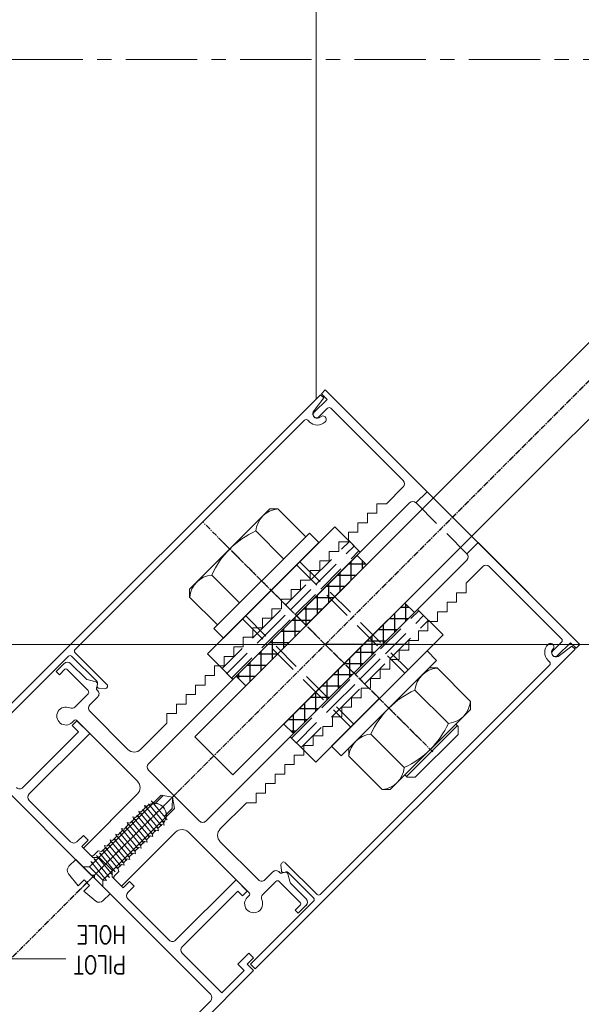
# Model space of a CAD drawing. Header units: millimetres. Extents: x -217426 to 968941, y -263248 to 449708.
# Tile 34 of 47: x 4374 to 4499, y -23040 to -22821. Entities that reach past the tile are written whole.
import ezdxf

# ---------------------------------------------------------------- set-up
doc = ezdxf.new("R2010")
doc.units = ezdxf.units.MM
for name, pattern in [('AR-T1E-20-L1$0$BIAL - T1E - LT - 001 - AR - DWG - 0134 & 138$0$EAST PTB LVL-1-FACADE$0$CENTER', [50.8, 31.75, -6.35, 6.35, -6.35]), ('BIAL-IT1I-KGD-001-IN-DWG-141 LEVEL 2 - OVERALL FIRE EXIT PLAN$0$CENTER', [2, 1.25, -0.25, 0.25, -0.25]), ('BIAL-IT1I-KGD-001-IN-DWG-141 LEVEL 2 - OVERALL FIRE EXIT PLAN$0$HIDDEN', [9.525, 6.35, -3.175])]:
    doc.linetypes.add(name, pattern=pattern)
doc.layers.get('0').update_dxf_attribs({"color": 254, "lineweight": 0})
for name, color, linetype, lineweight in [('ARCH', 9, 'Continuous', 0), ('YD-EXTERNAL 1', 254, 'Continuous', 0), ('YD-GRID LINE', 254, 'AR-T1E-20-L1$0$BIAL - T1E - LT - 001 - AR - DWG - 0134 & 138$0$EAST PTB LVL-1-FACADE$0$CENTER', 0)]:
    doc.layers.add(name, color=color, linetype=linetype, lineweight=lineweight)
doc.styles.add('BIAL-IT1I-KGD-001-IN-DWG-141 LEVEL 2 - OVERALL FIRE EXIT PLAN$0$RomanS', font='Romans.shx', dxfattribs={"width": 0.8})

# ---------------------------------------------------------------- blocks, each defined once
blk = doc.blocks.new('BIAL-IT1I-KGD-001-IN-DWG-141 LEVEL 2 - OVERALL FIRE EXIT PLAN$0$A$C258E6B3D')
for p, q in [((12585.52, 167.94), (12585.52, 2476.44)), ((12585.52, 366.53), (12528.95, 309.96)), ((12598.17, 342.21), (12590.75, 334.79)), ((12599.94, 342.21), (12598.17, 342.21)), ((12599.94, 342.21), (12617.77, 324.38)), ((12603.2, 338.95), (12603.73, 339.49)), ((12603.55, 339.31), (12614.86, 327.99)), ((12603.73, 339.49), (12605.5, 339.49)), ((12605.5, 339.49), (12615.04, 329.94)), ((12603.07, 337.31), (12595.65, 329.89)), ((12586.93, 332.59), (12589.06, 334.71)), ((12589.06, 334.71), (12610.27, 313.5)), ((12590.75, 333.02), (12590.75, 334.79)), ((12590.75, 333.02), (12608.58, 315.19)), ((12608.15, 311.38), (12586.93, 332.59)), ((12615.04, 329.94), (12615.04, 328.17)), ((12612.87, 327.52), (12605.44, 320.09)), ((12614.51, 327.64), (12615.04, 328.17)), ((12617.77, 324.38), (12617.77, 322.62)), ((12617.77, 322.62), (12610.34, 315.19)), ((12608.58, 315.19), (12610.34, 315.19)), ((12610.27, 313.5), (12608.15, 311.38)), ((12530.95, 307.96), (8493.17, 307.96)), ((12562.89, 308.55), (12560.77, 306.43)), ((12560.77, 306.43), (12581.98, 285.21)), ((12584.11, 287.34), (12562.89, 308.55)), ((12555.39, 299.43), (12561.58, 305.62)), ((12560.29, 294.53), (12566.48, 300.72)), ((12555.39, 297.66), (12555.39, 299.43)), ((12555.39, 297.66), (12573.22, 279.84)), ((12654.11, 292.99), (12655.17, 294.05)), ((12655.17, 294.05), (12656.58, 292.64)), ((12656.58, 292.64), (12658, 294.05)), ((12658, 294.05), (12673.91, 278.14)), ((12637.85, 290.16), (12640.32, 292.64)), ((12640.32, 292.64), (12641.38, 291.58)), ((12641.38, 291.58), (12640.32, 290.52)), ((12656.58, 290.52), (12654.11, 292.99)), ((12658, 291.93), (12656.58, 290.52)), ((12662.95, 286.98), (12658, 291.93)), ((12570.09, 284.74), (12576.28, 290.92)), ((12651.28, 276.73), (12637.85, 290.16)), ((12640.32, 290.52), (12652.7, 278.14)), ((12581.98, 285.21), (12584.11, 287.34)), ((12654.11, 278.14), (12662.95, 286.98)), ((12574.99, 279.84), (12581.18, 286.02)), ((12637.49, 258.7), (12663.3, 284.51)), ((12664.72, 284.51), (12670.37, 278.85)), ((12573.22, 279.84), (12574.99, 279.84)), ((12619.44, 276.04), (12618.99, 273.53)), ((12619.44, 276.04), (12621.96, 276.49)), ((12619.44, 276.04), (12621.95, 275.98)), ((12623.75, 274.19), (12621.95, 275.98)), ((12637.88, 260.56), (12621.96, 276.49)), ((12621.07, 271.97), (12619.07, 273.96)), ((12624.53, 274.83), (12620.29, 271.32)), ((12625.17, 274.19), (12620.93, 270.68)), ((12624.12, 274.33), (12624.53, 274.83)), ((12624.76, 273.69), (12625.17, 274.19)), ((12642.09, 266.12), (12651.28, 275.32)), ((12634.92, 257.6), (12618.99, 273.53)), ((12620.29, 271.32), (12620.7, 271.82)), ((12625.81, 273.55), (12621.57, 270.04)), ((12626.45, 272.91), (12622.21, 269.39)), ((12627.09, 272.27), (12622.85, 268.75)), ((12627.74, 271.63), (12623.49, 268.11)), ((12625.4, 273.05), (12625.81, 273.55)), ((12626.04, 272.4), (12626.45, 272.91)), ((12626.68, 271.76), (12627.09, 272.27)), ((12627.33, 271.12), (12627.74, 271.63)), ((12620.93, 270.68), (12621.34, 271.18)), ((12621.57, 270.04), (12621.98, 270.54)), ((12622.21, 269.39), (12622.62, 269.9)), ((12622.85, 268.75), (12623.26, 269.26)), ((12628.38, 270.99), (12624.13, 267.47)), ((12629.02, 270.34), (12624.78, 266.83)), ((12629.66, 269.7), (12625.42, 266.19)), ((12627.97, 270.48), (12628.38, 270.99)), ((12628.61, 269.84), (12629.02, 270.34)), ((12629.25, 269.2), (12629.66, 269.7)), ((12623.49, 268.11), (12623.9, 268.62)), ((12624.13, 267.47), (12624.55, 267.97)), ((12624.78, 266.83), (12625.19, 267.33)), ((12630.3, 269.06), (12626.06, 265.55)), ((12630.94, 268.42), (12626.7, 264.9)), ((12631.58, 267.78), (12627.34, 264.26)), ((12632.23, 267.14), (12627.98, 263.62)), ((12629.89, 268.56), (12630.3, 269.06)), ((12630.53, 267.91), (12630.94, 268.42)), ((12631.17, 267.27), (12631.58, 267.78)), ((12631.82, 266.63), (12632.23, 267.14)), ((12638.2, 266.48), (12639.26, 267.54)), ((12639.26, 267.54), (12640.67, 266.12)), ((12625.42, 266.19), (12625.83, 266.69)), ((12626.06, 265.55), (12626.47, 266.05)), ((12626.7, 264.9), (12627.11, 265.41)), ((12632.87, 266.5), (12628.62, 262.98)), ((12633.51, 265.85), (12629.27, 262.34)), ((12634.15, 265.21), (12629.91, 261.7)), ((12632.46, 265.99), (12632.87, 266.5)), ((12633.1, 265.35), (12633.51, 265.85)), ((12633.74, 264.71), (12634.15, 265.21)), ((12637.14, 262.59), (12639.61, 265.06)), ((12639.61, 265.06), (12638.2, 266.48)), ((12627.34, 264.26), (12627.75, 264.77)), ((12627.98, 263.62), (12628.39, 264.13)), ((12628.62, 262.98), (12629.04, 263.48)), ((12629.27, 262.34), (12629.68, 262.84)), ((12634.79, 264.57), (12630.55, 261.06)), ((12635.4, 263.96), (12631.16, 260.44)), ((12636.04, 263.32), (12631.8, 259.8)), ((12636.69, 262.68), (12632.44, 259.16)), ((12634.38, 264.07), (12634.79, 264.57)), ((12634.99, 263.45), (12635.4, 263.96)), ((12635.63, 262.81), (12636.04, 263.32)), ((12636.28, 262.17), (12636.69, 262.68)), ((12629.91, 261.7), (12630.32, 262.2)), ((12630.55, 261.06), (12630.96, 261.56)), ((12631.16, 260.44), (12631.57, 260.95)), ((12632.9, 259.76), (12635.72, 262.59)), ((12637.33, 262.04), (12633.08, 258.52)), ((12640.96, 262.16), (12633.32, 254.53)), ((12637.96, 261.38), (12633.73, 257.88)), ((12637.88, 260.56), (12634.92, 257.6)), ((12635.72, 262.59), (12637.14, 262.59)), ((12636.92, 261.53), (12637.33, 262.04)), ((12637.88, 260.56), (12637.96, 261.38)), ((12637.88, 260.56), (12639.33, 260.54)), ((12642.46, 260.66), (12640.96, 262.16)), ((12630.42, 255.87), (12632.9, 258.34)), ((12631.8, 259.8), (12632.21, 260.31)), ((12632.44, 259.16), (12632.85, 259.67)), ((12632.9, 258.34), (12632.9, 259.76)), ((12633.08, 258.52), (12633.5, 259.02)), ((12633.73, 257.88), (12634.14, 258.38)), ((12633.73, 257.88), (12634.14, 258.38)), ((12636.79, 257.99), (12636.79, 258.7)), ((12636.79, 258.7), (12637.49, 258.7)), ((12636.79, 257.99), (12636.79, 258.7)), ((12636.79, 258.7), (12637.49, 258.7)), ((12640.39, 256.3), (12642.55, 258.99)), ((12602.49, 254.81), (12605.32, 257.64)), ((12605.32, 257.64), (12618.75, 244.2)), ((12610.98, 232.18), (12636.79, 257.99)), ((12627.95, 256.22), (12629.01, 257.28)), ((12629.36, 254.81), (12627.95, 256.22)), ((12629.01, 257.28), (12630.42, 255.87)), ((12634.92, 257.6), (12634.94, 256.15)), ((12639.07, 257.62), (12637.87, 256.41)), ((12639.18, 255.1), (12637.87, 256.41)), ((12640.39, 256.3), (12639.07, 257.62)), ((12603.55, 253.75), (12602.49, 254.81)), ((12604.97, 255.16), (12603.55, 253.75)), ((12617.34, 242.79), (12604.97, 255.16)), ((12634.83, 253.02), (12633.32, 254.53)), ((12636.5, 252.93), (12639.18, 255.1)), ((12620.17, 244.2), (12629.36, 253.39)), ((12655.43, 240.23), (12655.43, 252.36))]:
    blk.add_line(p, q)
at = {"linetype": 'BIAL-IT1I-KGD-001-IN-DWG-141 LEVEL 2 - OVERALL FIRE EXIT PLAN$0$CENTER'}
for p, q in [((11989.4, 906.08), (12756.28, 139.2)), ((12010.58, 884.9), (12777.46, 118.03)), ((12609.42, 333.86), (12558.44, 282.88)), ((12640.54, 254.95), (12617.46, 278.02))]:
    blk.add_line(p, q, dxfattribs=at)
at = {"lineweight": -3}
for p, q in [((12481.05, 422.92), (12545.52, 358.45)), ((12472.57, 414.43), (12537.03, 349.96)), ((12585.52, 364.83), (12585.52, 364.06)), ((12545.52, 358.45), (12614.51, 289.46)), ((12537.03, 349.96), (12606.03, 280.97)), ((12585.52, 328.53), (12585.52, 309.96)), ((12606.03, 280.97), (12614.51, 289.46))]:
    blk.add_line(p, q, dxfattribs=at)
at = {"linetype": 'ByBlock'}
for p, q in [((12562.89, 343.9), (12585.52, 366.53)), ((12586.37, 365.68), (12585.13, 364.45)), ((12585.52, 366.53), (12586.37, 365.68)), ((12585.13, 364.45), (12588, 361.58)), ((12586.58, 365.47), (12585.87, 364.76)), ((12586.58, 365.47), (12585.87, 364.76)), ((12585.87, 364.76), (12588.17, 361.7)), ((12585.87, 364.76), (12588.17, 361.7)), ((12657.64, 294.41), (12586.58, 365.47)), ((12657.64, 294.41), (12586.58, 365.47)), ((12584.28, 362.47), (12568.2, 346.38)), ((12586.94, 360.52), (12584.99, 362.47)), ((12588.17, 361.7), (12588.17, 361.7)), ((12588.17, 361.7), (12588.17, 361.7)), ((12589.06, 359.46), (12589.41, 359.81)), ((12589.06, 359.46), (12589.41, 359.81)), ((12590.12, 359.81), (12641.09, 308.84)), ((12590.12, 359.81), (12641.09, 308.84)), ((12565.37, 341.43), (12562.89, 343.9)), ((12568.2, 344.97), (12571.91, 341.25)), ((12566.78, 341.43), (12624.76, 283.45)), ((12571.91, 341.25), (12574.03, 341.25)), ((12574.03, 341.25), (12574.03, 339.13)), ((12574.03, 339.13), (12576.15, 339.13)), ((12576.15, 339.13), (12576.15, 337.01)), ((12576.15, 337.01), (12578.27, 337.01)), ((12578.27, 337.01), (12578.27, 334.89)), ((12578.27, 334.89), (12580.39, 334.89)), ((12580.39, 334.89), (12580.39, 332.77)), ((12580.39, 332.77), (12582.51, 332.77)), ((12582.51, 332.77), (12582.51, 330.65)), ((12551.58, 332.59), (12528.95, 309.96)), ((12554.05, 330.12), (12551.58, 332.59)), ((12582.51, 330.65), (12584.64, 330.65)), ((12584.64, 330.65), (12584.64, 328.53)), ((12612.04, 270.72), (12554.05, 328.7)), ((12584.64, 328.53), (12586.76, 328.53)), ((12586.76, 328.53), (12586.76, 326.4)), ((12533.02, 311.2), (12549.1, 327.29)), ((12550.52, 327.29), (12554.23, 323.58)), ((12586.76, 326.4), (12588.88, 326.4)), ((12588.88, 326.4), (12588.88, 324.28)), ((12588.88, 324.28), (12591, 324.28)), ((12591, 324.28), (12591, 322.16)), ((12554.23, 323.58), (12554.23, 321.45)), ((12591, 322.16), (12593.12, 322.16)), ((12593.12, 322.16), (12593.12, 320.04)), ((12554.23, 321.45), (12556.35, 321.45)), ((12556.35, 321.45), (12556.35, 319.33)), ((12593.12, 320.04), (12595.24, 320.04)), ((12595.24, 320.04), (12595.24, 317.92)), ((12556.35, 319.33), (12558.47, 319.33)), ((12558.47, 319.33), (12558.47, 317.21)), ((12595.24, 317.92), (12597.36, 317.92)), ((12597.36, 317.92), (12597.36, 315.8)), ((12558.47, 317.21), (12560.59, 317.21)), ((12560.59, 317.21), (12560.59, 315.09)), ((12597.36, 315.8), (12599.49, 315.8)), ((12599.49, 315.8), (12599.49, 313.68)), ((12560.59, 315.09), (12562.72, 315.09)), ((12562.72, 315.09), (12562.72, 312.97)), ((12562.72, 312.97), (12564.84, 312.97)), ((12564.84, 312.97), (12564.84, 310.85)), ((12599.49, 313.68), (12601.61, 313.68)), ((12601.61, 313.68), (12601.61, 311.55)), ((12564.84, 310.85), (12566.96, 310.85)), ((12566.96, 310.85), (12566.96, 308.73)), ((12601.61, 311.55), (12603.73, 311.55)), ((12603.73, 311.55), (12603.73, 309.43)), ((12528.95, 309.96), (12529.8, 309.11)), ((12529.8, 309.11), (12531.04, 310.35)), ((12530.01, 308.9), (12530.72, 309.61)), ((12601.08, 237.84), (12530.01, 308.9)), ((12530.72, 309.61), (12533.79, 307.31)), ((12531.04, 310.35), (12533.9, 307.49)), ((12534.96, 308.55), (12533.02, 310.49)), ((12566.96, 308.73), (12569.08, 308.73)), ((12569.08, 308.73), (12569.08, 306.6)), ((12603.73, 309.43), (12605.85, 309.43)), ((12605.85, 309.43), (12605.85, 307.31)), ((12533.79, 307.31), (12533.79, 307.31)), ((12536.03, 306.43), (12535.67, 306.07)), ((12569.08, 306.6), (12571.2, 306.6)), ((12571.2, 306.6), (12571.2, 304.48)), ((12605.85, 307.31), (12607.97, 307.31)), ((12607.97, 307.31), (12607.97, 305.19)), ((12641.09, 308.13), (12634.02, 301.06)), ((12641.09, 308.13), (12634.02, 301.06)), ((12636.22, 301.71), (12641.87, 307.36)), ((12636.22, 301.71), (12641.87, 307.36)), ((12642.58, 307.36), (12656.58, 293.35)), ((12642.58, 307.36), (12656.58, 293.35)), ((12535.67, 305.36), (12586.64, 254.39)), ((12571.2, 304.48), (12573.32, 304.48)), ((12573.32, 304.48), (12573.32, 302.36)), ((12607.97, 305.19), (12610.09, 305.19)), ((12610.09, 305.19), (12610.09, 303.07)), ((12642.94, 304.45), (12638.2, 299.71)), ((12638.66, 302.29), (12642.09, 305.72)), ((12644.56, 303.25), (12643.36, 304.45)), ((12643.5, 305.72), (12645.27, 303.95)), ((12573.32, 302.36), (12575.44, 302.36)), ((12575.44, 302.36), (12575.44, 300.24)), ((12610.09, 303.07), (12612.21, 303.07)), ((12612.21, 303.07), (12612.21, 300.95)), ((12636.5, 301.64), (12638.44, 302.16)), ((12645.27, 303.95), (12644.56, 303.25)), ((12575.44, 300.24), (12577.57, 300.24)), ((12577.57, 300.24), (12577.57, 298.12)), ((12612.21, 300.95), (12614.33, 300.95)), ((12614.33, 300.95), (12614.33, 298.83)), ((12634.02, 300.36), (12634.11, 300.26)), ((12634.02, 300.36), (12634.11, 300.26)), ((12634.5, 300.12), (12635.75, 300.21)), ((12634.5, 300.12), (12635.75, 300.21)), ((12636.19, 300.84), (12636.09, 301.22)), ((12636.19, 300.84), (12636.09, 301.22)), ((12636.34, 300.31), (12636.14, 301.03)), ((12577.57, 298.12), (12579.69, 298.12)), ((12579.69, 298.12), (12579.69, 296)), ((12614.33, 298.83), (12616.46, 298.83)), ((12616.46, 298.83), (12616.46, 296.71)), ((12637.85, 296.53), (12636.08, 298.3)), ((12638.2, 299), (12641.15, 296.05)), ((12579.69, 296), (12581.81, 296)), ((12581.81, 296), (12581.81, 293.88)), ((12616.46, 296.71), (12618.58, 296.71)), ((12618.58, 296.71), (12618.58, 294.58)), ((12581.81, 293.88), (12583.93, 293.88)), ((12583.93, 293.88), (12583.93, 291.76)), ((12618.58, 294.58), (12620.7, 294.58)), ((12620.7, 294.58), (12620.7, 292.46)), ((12629.36, 286.63), (12637.85, 295.11)), ((12656.58, 293.35), (12657.64, 294.41)), ((12656.58, 293.35), (12657.64, 294.41)), ((12583.93, 291.76), (12586.05, 291.76)), ((12586.05, 291.76), (12586.05, 289.63)), ((12620.7, 292.46), (12626.53, 286.63)), ((12640.82, 293.13), (12627.24, 279.56)), ((12641.73, 292.64), (12641.24, 293.13)), ((12586.05, 289.63), (12588.17, 289.63)), ((12588.17, 289.63), (12588.17, 287.51)), ((12588.17, 287.51), (12590.29, 287.51)), ((12590.29, 287.51), (12590.29, 285.39)), ((12590.29, 285.39), (12592.41, 285.39)), ((12592.41, 285.39), (12592.41, 283.27)), ((12592.41, 283.27), (12594.54, 283.27)), ((12594.54, 283.27), (12594.54, 281.15)), ((12594.54, 281.15), (12596.66, 281.15)), ((12596.66, 281.15), (12596.66, 279.03)), ((12624.76, 282.03), (12613.45, 270.72)), ((12596.66, 279.03), (12598.78, 279.03)), ((12598.78, 279.03), (12598.78, 276.91)), ((12598.78, 276.91), (12600.9, 276.91)), ((12600.9, 276.91), (12600.9, 274.78)), ((12627.24, 276.73), (12639.26, 264.71)), ((12600.9, 274.78), (12603.02, 274.78)), ((12603.02, 274.78), (12608.85, 268.95)), ((12625.68, 274.18), (12625.12, 274.03)), ((12625.53, 273.63), (12625.68, 274.18)), ((12626.4, 272.76), (12625.53, 273.63)), ((12626.96, 272.91), (12626.4, 272.76)), ((12626.81, 272.35), (12626.96, 272.91)), ((12627.67, 271.49), (12626.81, 272.35)), ((12628.23, 271.64), (12627.67, 271.49)), ((12628.08, 271.08), (12628.23, 271.64)), ((12621.3, 269.8), (12621.45, 270.37)), ((12621.86, 269.95), (12621.3, 269.8)), ((12622.72, 269.08), (12621.86, 269.95)), ((12628.94, 270.22), (12628.08, 271.08)), ((12629.5, 270.37), (12628.94, 270.22)), ((12629.35, 269.81), (12629.5, 270.37)), ((12630.22, 268.94), (12629.35, 269.81)), ((12602.35, 254.67), (12615.93, 268.24)), ((12618.75, 268.24), (12630.77, 256.22)), ((12622.57, 268.53), (12622.72, 269.08)), ((12623.13, 268.68), (12622.57, 268.53)), ((12623.99, 267.81), (12623.13, 268.68)), ((12623.85, 267.25), (12623.99, 267.81)), ((12624.4, 267.4), (12623.85, 267.25)), ((12625.27, 266.54), (12624.4, 267.4)), ((12630.77, 269.09), (12630.22, 268.94)), ((12630.63, 268.54), (12630.77, 269.09)), ((12631.49, 267.67), (12630.63, 268.54)), ((12632.05, 267.82), (12631.49, 267.67)), ((12631.9, 267.26), (12632.05, 267.82)), ((12632.76, 266.4), (12631.9, 267.26)), ((12608.85, 266.12), (12600.37, 257.64)), ((12625.12, 265.98), (12625.27, 266.54)), ((12625.68, 266.13), (12625.12, 265.98)), ((12626.54, 265.27), (12625.68, 266.13)), ((12626.39, 264.71), (12626.54, 265.27)), ((12626.95, 264.86), (12626.39, 264.71)), ((12627.81, 263.99), (12626.95, 264.86)), ((12633.32, 266.55), (12632.76, 266.4)), ((12633.17, 265.99), (12633.32, 266.55)), ((12634.04, 265.12), (12633.17, 265.99)), ((12634.59, 265.27), (12634.04, 265.12)), ((12634.44, 264.72), (12634.59, 265.27)), ((12627.66, 263.44), (12627.81, 263.99)), ((12628.22, 263.59), (12627.66, 263.44)), ((12629.09, 262.72), (12628.22, 263.59)), ((12628.94, 262.16), (12629.09, 262.72)), ((12635.25, 263.91), (12634.44, 264.72)), ((12635.97, 264.11), (12635.25, 263.91)), ((12636.96, 263.12), (12635.97, 264.11)), ((12639.26, 264.71), (12637.67, 263.12)), ((12587.35, 254.39), (12594.42, 261.46)), ((12595.13, 261.46), (12595.22, 261.37)), ((12595.36, 260.98), (12595.27, 259.74)), ((12629.49, 262.31), (12628.94, 262.16)), ((12630.36, 261.45), (12629.49, 262.31)), ((12630.21, 260.89), (12630.36, 261.45)), ((12630.77, 261.04), (12630.21, 260.89)), ((12631.57, 260.24), (12630.77, 261.04)), ((12593.78, 259.26), (12588.13, 253.62)), ((12593.84, 258.99), (12593.32, 257.05)), ((12594.64, 259.29), (12594.26, 259.39)), ((12595.18, 259.15), (12594.45, 259.34)), ((12598.96, 257.64), (12597.19, 259.41)), ((12631.38, 259.51), (12631.57, 260.24)), ((12632.37, 258.52), (12631.38, 259.51)), ((12593.19, 256.82), (12589.76, 253.39)), ((12591.04, 252.55), (12595.77, 257.28)), ((12596.48, 257.28), (12599.43, 254.33)), ((12630.77, 256.22), (12632.37, 257.81)), ((12602.84, 253.75), (12602.35, 254.24)), ((12588.13, 252.91), (12602.14, 238.9)), ((12589.76, 251.98), (12591.53, 250.21)), ((12592.24, 250.92), (12591.04, 252.12)), ((12591.53, 250.21), (12592.24, 250.92))]:
    blk.add_line(p, q, dxfattribs=at)
at = {"linetype": 'BIAL-IT1I-KGD-001-IN-DWG-141 LEVEL 2 - OVERALL FIRE EXIT PLAN$0$HIDDEN'}
for p, q in [((12551.58, 332.59), (12562.89, 343.9)), ((12565.37, 341.43), (12554.05, 330.12)), ((12588.64, 324.4), (12580.15, 332.88)), ((12582.51, 332.64), (12582.39, 332.77)), ((12586.52, 322.27), (12578.03, 330.76)), ((12587.58, 323.34), (12579.09, 331.82)), ((12584.64, 330.52), (12584.51, 330.65)), ((12567.14, 304.31), (12591.18, 328.35)), ((12586.76, 328.4), (12586.63, 328.53)), ((12567.84, 303.6), (12591.88, 327.64)), ((12588.88, 326.28), (12588.75, 326.4)), ((12594.3, 318.74), (12588.64, 324.4)), ((12591, 324.16), (12590.87, 324.28)), ((12592.17, 316.62), (12586.52, 322.27)), ((12593.23, 317.68), (12587.58, 323.34)), ((12593.12, 322.03), (12592.99, 322.16)), ((12595.24, 319.91), (12595.12, 320.04)), ((12573.21, 308.97), (12564.72, 317.45)), ((12598.89, 312.02), (12593.23, 317.68)), ((12599.95, 313.08), (12594.3, 318.74)), ((12597.36, 317.79), (12597.24, 317.92)), ((12571.09, 306.84), (12562.6, 315.33)), ((12572.15, 307.91), (12563.66, 316.39)), ((12579.16, 292.29), (12603.2, 316.33)), ((12579.86, 291.58), (12603.9, 315.62)), ((12597.83, 310.96), (12592.17, 316.62)), ((12599.49, 315.67), (12599.36, 315.8)), ((12562.84, 312.97), (12562.72, 313.1)), ((12608.44, 304.6), (12599.95, 313.08)), ((12601.61, 313.55), (12601.48, 313.68)), ((12564.96, 310.85), (12564.84, 310.97)), ((12606.32, 302.48), (12597.83, 310.96)), ((12607.38, 303.54), (12598.89, 312.02)), ((12603.73, 311.43), (12603.6, 311.55)), ((12567.09, 308.73), (12566.96, 308.85)), ((12578.87, 303.31), (12573.21, 308.97)), ((12605.85, 309.31), (12605.72, 309.43)), ((12569.21, 306.6), (12569.08, 306.73)), ((12576.74, 301.19), (12571.09, 306.84)), ((12577.81, 302.25), (12572.15, 307.91)), ((12607.97, 307.19), (12607.84, 307.31)), ((12571.33, 304.48), (12571.2, 304.61)), ((12573.45, 302.36), (12573.32, 302.49)), ((12583.46, 296.59), (12577.81, 302.25)), ((12584.52, 297.65), (12578.87, 303.31)), ((12575.57, 300.24), (12575.44, 300.37)), ((12582.4, 295.53), (12576.74, 301.19)), ((12577.69, 298.12), (12577.57, 298.25)), ((12593.01, 289.17), (12584.52, 297.65)), ((12579.81, 296), (12579.69, 296.12)), ((12590.89, 287.05), (12582.4, 295.53)), ((12591.95, 288.11), (12583.46, 296.59)), ((12581.93, 293.88), (12581.81, 294)), ((12584.06, 291.76), (12583.93, 291.88)), ((12586.18, 289.63), (12586.05, 289.76)), ((12588.3, 287.51), (12588.17, 287.64))]:
    blk.add_line(p, q, dxfattribs=at)
at = {"lineweight": -3, "ltscale": 1000}
for p, q in [((12580.22, 332.94), (12583.4, 336.13)), ((12583.4, 336.13), (12611.68, 307.84)), ((12578.45, 329.76), (12576.33, 327.64)), ((12577.23, 326.74), (12577.23, 328.55)), ((12605.32, 302.89), (12578.45, 329.76)), ((12579.73, 324.24), (12579.73, 328.48)), ((12576.33, 327.64), (12603.2, 300.77)), ((12580.32, 327.89), (12576.58, 327.89)), ((12582.82, 325.39), (12578.58, 325.39)), ((12582.23, 321.74), (12582.23, 325.98)), ((12585.32, 322.89), (12581.08, 322.89)), ((12584.73, 319.24), (12584.73, 323.48)), ((12587.82, 320.39), (12583.58, 320.39)), ((12587.23, 316.74), (12587.23, 320.98)), ((12565.72, 317.03), (12567.84, 319.16)), ((12568.75, 318.25), (12566.94, 318.25)), ((12567.59, 315.16), (12567.59, 318.91)), ((12567.84, 319.16), (12594.71, 292.29)), ((12590.32, 317.89), (12586.08, 317.89)), ((12589.73, 314.24), (12589.73, 318.48)), ((12562.54, 315.27), (12559.36, 312.08)), ((12592.59, 290.16), (12565.72, 317.03)), ((12571.25, 315.75), (12567, 315.75)), ((12570.09, 312.66), (12570.09, 316.9)), ((12592.82, 315.39), (12588.58, 315.39)), ((12592.23, 311.74), (12592.23, 315.98)), ((12573.75, 313.25), (12569.5, 313.25)), ((12572.59, 310.16), (12572.59, 314.4)), ((12594.73, 309.24), (12594.73, 313.48)), ((12559.36, 312.08), (12587.64, 283.8)), ((12575.09, 307.66), (12575.09, 311.9)), ((12595.32, 312.89), (12591.08, 312.89)), ((12597.23, 306.74), (12597.23, 310.98)), ((12576.25, 310.75), (12572, 310.75)), ((12577.59, 305.16), (12577.59, 309.4)), ((12597.82, 310.39), (12593.58, 310.39)), ((12578.75, 308.25), (12574.5, 308.25)), ((12580.09, 302.66), (12580.09, 306.9)), ((12600.32, 307.89), (12596.08, 307.89)), ((12599.73, 304.24), (12599.73, 308.48)), ((12611.68, 307.84), (12608.5, 304.66)), ((12581.25, 305.75), (12577, 305.75)), ((12582.59, 300.16), (12582.59, 304.4)), ((12602.82, 305.39), (12598.58, 305.39)), ((12602.23, 301.74), (12602.23, 305.98)), ((12583.75, 303.25), (12579.5, 303.25)), ((12605.32, 302.89), (12601.08, 302.89)), ((12603.2, 300.77), (12605.32, 302.89)), ((12604.73, 302.31), (12604.73, 303.48)), ((12586.25, 300.75), (12582, 300.75)), ((12585.09, 297.66), (12585.09, 301.9)), ((12588.75, 298.25), (12584.5, 298.25)), ((12587.59, 295.16), (12587.59, 299.4)), ((12591.25, 295.75), (12587, 295.75)), ((12590.09, 292.66), (12590.09, 296.9)), ((12592.59, 290.17), (12592.59, 294.4)), ((12593.75, 293.25), (12589.5, 293.25)), ((12594.71, 292.29), (12592.59, 290.16)), ((12593.18, 290.75), (12592, 290.75)), ((12587.64, 283.8), (12590.82, 286.98))]:
    blk.add_line(p, q, dxfattribs=at)
at = {"linetype": 'BIAL-IT1I-KGD-001-IN-DWG-141 LEVEL 2 - OVERALL FIRE EXIT PLAN$0$HIDDEN', "ltscale": 2}
for p, q in [((12577.74, 330.47), (12580.39, 333.12)), ((12565.01, 317.74), (12562.36, 315.09)), ((12606.03, 302.19), (12609.03, 305.19)), ((12593.3, 289.46), (12590.29, 286.45))]:
    blk.add_line(p, q, dxfattribs=at)
at = {"linetype": 'BIAL-IT1I-KGD-001-IN-DWG-141 LEVEL 2 - OVERALL FIRE EXIT PLAN$0$CENTER', "ltscale": 2}
for p, q in [((12561.84, 286.28), (12606.85, 331.29)), ((12562.36, 315.09), (12565.01, 317.74)), ((12590.29, 286.45), (12593.3, 289.46))]:
    blk.add_line(p, q, dxfattribs=at)
at = {"linetype": 'ByBlock'}
for centre, radius, start, end in [((12584.64, 362.11), 0.5, 45, 135), ((12587.29, 361.23), 1, 225, 28.1596), ((12587.29, 361.23), 1, 225, 28.1596), ((12587.47, 361.05), 0.75, 225, 45), ((12586.05, 359.99), 0.75, 45, 225), ((12586.05, 359.99), 0.75, 45, 225), ((12587.29, 361.23), 2.5, 225, 315), ((12587.29, 361.23), 2.5, 225, 315), ((12589.77, 359.46), 0.5, 45, 135), ((12589.77, 359.46), 0.5, 45, 135), ((12568.9, 345.67), 1, 135, 225), ((12566.07, 340.72), 1, 45, 135), ((12554.76, 329.41), 1, 135, 225), ((12549.81, 326.58), 1, 45, 135), ((12533.37, 310.85), 0.5, 135, 225), ((12534.26, 308.19), 1, 241.8404, 45), ((12535.49, 309.43), 0.75, 45, 225), ((12534.26, 308.19), 2.5, 315, 45), ((12640.74, 308.49), 0.5, 315, 45), ((12640.74, 308.49), 0.5, 315, 45), ((12534.43, 308.02), 0.75, 225, 45), ((12642.22, 307), 0.5, 45, 135), ((12642.22, 307), 0.5, 45, 135), ((12536.03, 305.72), 0.5, 135, 225), ((12642.8, 305.01), 1, 45, 135), ((12643.15, 304.24), 0.3, 45, 135), ((12638.31, 302.65), 0.5, 285, 315), ((12634.37, 300.71), 0.5, 135, 225), ((12634.37, 300.71), 0.5, 135, 225), ((12634.46, 300.62), 0.5, 225, 274.3104), ((12634.46, 300.62), 0.5, 225, 274.3104), ((12635.71, 300.71), 0.5, 274.3104, 15), ((12635.71, 300.71), 0.5, 274.3104, 15), ((12636.57, 301.35), 0.5, 135, 195), ((12636.57, 301.35), 0.5, 135, 195), ((12636.63, 301.16), 0.5, 105, 195), ((12635.85, 300.18), 0.5, 308.4171, 15), ((12636.79, 299), 1, 128.4171, 225), ((12638.55, 299.36), 0.5, 135, 225), ((12637.14, 295.82), 1, 315, 45), ((12641.86, 296.76), 1, 225, 295.5288), ((12643.15, 294.05), 2, 224.9951, 115.5288), ((12641.03, 292.92), 0.3, 45, 135), ((12627.95, 288.04), 2, 225, 315), ((12624.06, 282.74), 1, 315, 45), ((12628.65, 278.14), 2, 135, 225), ((12623.42, 272.06), 2.6, 49.2528, 225), ((12623.42, 272.06), 2.6, 45, 220.7472), ((12612.74, 271.43), 1, 225, 315), ((12607.44, 267.54), 2, 315, 45), ((12617.34, 266.83), 2, 45, 135), ((12637.32, 263.47), 0.5, 225, 315), ((12594.77, 261.11), 0.5, 45, 135), ((12594.87, 261.02), 0.5, 355.6896, 45), ((12594.13, 258.91), 0.5, 75, 135), ((12594.32, 258.86), 0.5, 75, 165), ((12594.77, 259.77), 0.5, 255, 355.6896), ((12595.3, 259.63), 0.5, 255, 321.5829), ((12596.48, 258.7), 1, 45, 141.5829), ((12632.01, 258.17), 0.5, 315, 45), ((12592.84, 257.18), 0.5, 315, 345), ((12596.13, 256.93), 0.5, 45, 135), ((12599.66, 258.34), 1, 225, 315), ((12587, 254.75), 0.5, 225, 315), ((12598.72, 253.63), 1, 334.4712, 45), ((12602.56, 254.46), 0.3, 135, 225), ((12588.48, 253.26), 0.5, 135, 225), ((12590.47, 252.69), 1, 135, 225), ((12591.25, 252.33), 0.3, 135, 225), ((12601.43, 252.33), 2, 154.4712, 45.0049)]:
    blk.add_arc(centre, radius, start, end, dxfattribs=at)
for centre, radius, start, end in [((12597.67, 336.81), 5.42, 5.3167, 84.6833), ((12594.84, 319.28), 19.82, 24.5452, 65.4548), ((12596.15, 335.29), 5.42, 185.3167, 264.6833), ((12613.68, 338.12), 19.82, 204.5452, 245.4548), ((12612.37, 322.11), 5.42, 5.3167, 84.6833), ((12610.85, 320.59), 5.42, 185.3167, 264.6833), ((12560.79, 299.93), 5.42, 185.3167, 264.6833), ((12578.33, 302.77), 19.82, 204.5452, 245.4548), ((12575.49, 285.24), 5.42, 185.3167, 264.6833), ((12664.01, 283.8), 1, 45, 135), ((12653.4, 278.85), 1, 225, 315), ((12650.57, 276.02), 1, 315, 45), ((12641.38, 266.83), 1, 225, 315), ((12641.58, 259.77), 1.25, 321.1774, 45), ((12628.65, 254.1), 1, 315, 45), ((12635.71, 253.91), 1.25, 225, 308.8226), ((12619.46, 244.91), 1, 225, 315), ((12616.63, 242.08), 1, 315, 45)]:
    blk.add_arc(centre, radius, start, end)
at = {"style": 'BIAL-IT1I-KGD-001-IN-DWG-141 LEVEL 2 - OVERALL FIRE EXIT PLAN$0$RomanS', "width": 0.8}
for s, p in [('HOLE', (12648.06, 265.66)), ('PILOT', (12654.73, 265.66))]:
    blk.add_text(s, height=4, rotation=270, dxfattribs=at).set_placement(p)
blk = doc.blocks.new('ARCH-ABV-11.07')
at = {"layer": 'YD-GRID LINE', "color": 251, "ltscale": 0.5, "true_color": 0x636466}
blk.add_lwpolyline([(3305.73, -22830.05), (117014.78, -22830.05)], dxfattribs=at)
at = {"layer": 'YD-EXTERNAL 1', "color": 251, "true_color": 0x636466, "rotation": 269.9999999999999}
blk.add_blockref('BIAL-IT1I-KGD-001-IN-DWG-141 LEVEL 2 - OVERALL FIRE EXIT PLAN$0$A$C258E6B3D', (4132.28, -10374.53), dxfattribs=at)

msp = doc.modelspace()

# ---------------------------------------------------------------- block references
at = {"layer": 'ARCH'}
msp.add_blockref('ARCH-ABV-11.07', (0, 0), dxfattribs=at)

doc.saveas('drawing.dxf')
